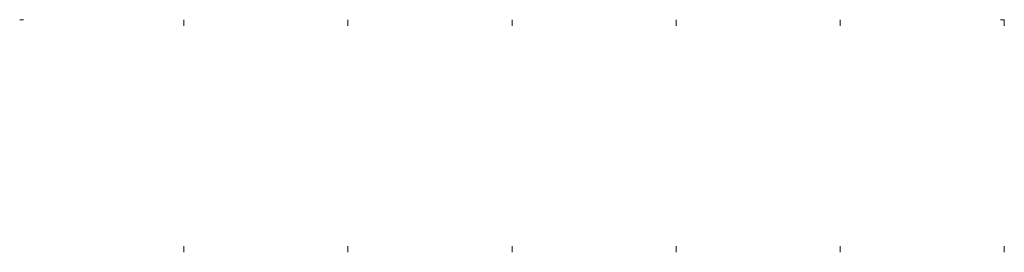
# Paper-space layout '1' of a CAD drawing. Header units: metres. Extents: x 0 to 1260, y 0 to 297.
import ezdxf

# ---------------------------------------------------------------- set-up
doc = ezdxf.new("R2010")
doc.units = ezdxf.units.M
doc.layers.add('100-ramecek', color=7, linetype='Continuous', lineweight=18)

# ---------------------------------------------------------------- blocks, each defined once
blk = doc.blocks.new('*U83')
at = {"layer": '100-ramecek'}
for p, q in [((0, 297), (5, 297)), ((210, 289), (210, 297)), ((420, 289), (420, 297)), ((630, 289), (630, 297)), ((840, 289), (840, 297)), ((1050, 289), (1050, 297)), ((1260, 297), (1255, 297)), ((1260, 289), (1260, 297)), ((210, 0), (210, 8)), ((420, 0), (420, 8)), ((630, 0), (630, 8)), ((840, 0), (840, 8)), ((1050, 0), (1050, 8)), ((1260, 0), (1260, 8))]:
    blk.add_line(p, q, dxfattribs=at)

psp = doc.layouts.new('1')

# ---------------------------------------------------------------- block references
at = {"layer": '100-ramecek'}
psp.add_blockref('*U83', (0, 0), dxfattribs=at)

doc.saveas('drawing.dxf')
